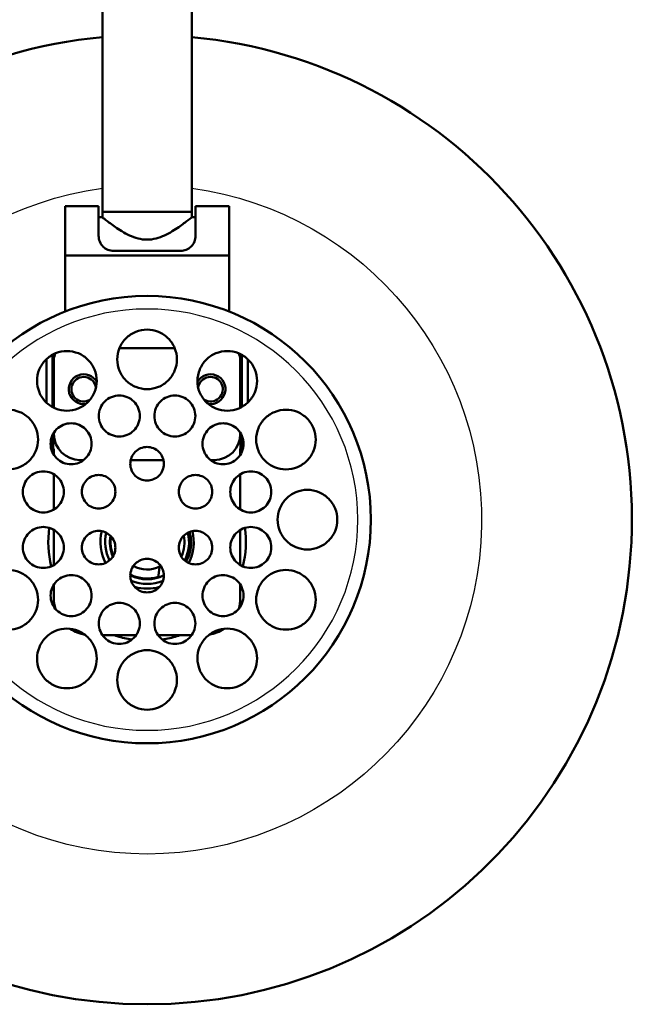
# Model space of a CAD drawing. Header units: millimetres. Extents: x 379 to 931, y 263 to 758.
# Tile 3 of 5: x 428 to 512, y 524 to 656. Entities that reach past the tile are written whole.
import ezdxf

# ---------------------------------------------------------------- set-up
doc = ezdxf.new("R2010")
doc.units = ezdxf.units.MM
doc.header["$LTSCALE"] = 0.75
doc.layers.add('Visible', color=7, linetype='Continuous', lineweight=50)
doc.layers.add('Visible Narrow', color=7, linetype='Continuous', lineweight=25)

msp = doc.modelspace()

# ---------------------------------------------------------------- linework, layer by layer
at = {"layer": 'Visible', "extrusion": (-1.22465e-16, -1, 2.9666e-13)}
for p, q in [((439.16, 629.81, 17.19), (439.16, 729.81, 17.19)), ((451.16, 629.81, 17.19), (451.16, 729.81, 17.19)), ((438.66, 630.57, 17.19), (434.16, 630.57, 17.19)), ((456.16, 630.57, 17.19), (451.66, 630.57, 17.19)), ((439.16, 629.07, 17.19), (438.66, 629.07, 17.19)), ((439.16, 629.81, 17.19), (439.16, 629.07, 17.19)), ((451.16, 629.81, 17.19), (451.16, 629.07, 17.19)), ((451.66, 629.07, 17.19), (451.16, 629.07, 17.19)), ((434.16, 623.92, 28), (434.16, 616.42, 28)), ((440.66, 624.57, 25.67), (449.66, 624.57, 25.67)), ((456.16, 623.92, 28), (456.16, 616.42, 28)), ((441.45, 611.51, 42.45), (448.86, 611.51, 42.45)), ((432.46, 603.63, 42.65), (432.46, 610.62, 42.65)), ((457.86, 603.63, 42.65), (457.86, 610.62, 42.65)), ((431.66, 604.22, 42.65), (431.66, 610.03, 42.65)), ((432.66, 610.01, 42.45), (432.66, 603.53, 42.45)), ((457.66, 603.53, 42.45), (457.66, 610.01, 42.45)), ((458.66, 604.22, 42.65), (458.66, 610.03, 42.65)), ((432.46, 598.01, 42.65), (432.46, 599.79, 42.65)), ((432.66, 600.17, 42.45), (432.66, 600.01, 42.45)), ((457.66, 600.01, 42.45), (457.66, 600.17, 42.45)), ((457.86, 598.01, 42.65), (457.86, 599.79, 42.65)), ((432.46, 598.01, 42.65), (432.31, 598.01, 42.65)), ((432.66, 597.21, 41.45), (432.66, 598.01, 41.45)), ((457.66, 597.21, 41.45), (457.66, 598.01, 41.45)), ((458, 598.01, 42.65), (457.86, 598.01, 42.65)), ((436.16, 596.51, 42.45), (436.65, 596.51, 42.45)), ((442.96, 596.51, 42.45), (447.35, 596.51, 42.45)), ((453.66, 596.51, 42.45), (454.16, 596.51, 42.45)), ((432.66, 589.87, 41.45), (432.66, 594.59, 41.45)), ((457.66, 589.87, 41.45), (457.66, 594.59, 41.45)), ((432.66, 582.42, 41.45), (432.66, 587.14, 41.45)), ((457.66, 582.42, 41.45), (457.66, 587.14, 41.45)), ((446.88, 582.45, 58.45), (446.65, 580.73, 58.45)), ((432.66, 578.01, 41.45), (432.66, 579.8, 41.45)), ((457.66, 578.01, 41.45), (457.66, 579.8, 41.45)), ((443.67, 573.01, 41.45), (439.19, 573.01, 41.45)), ((451.13, 573.01, 41.45), (446.64, 573.01, 41.45))]:
    msp.add_line(p, q, dxfattribs=at)
at = {"layer": 'Visible', "extrusion": (7.58183e-19, -2.9666e-13, -1)}
msp.add_circle((-445.16, 588.51, -73.75), 30, dxfattribs=at)
at = {"layer": 'Visible', "extrusion": (-3.63304e-29, -2.9666e-13, -1)}
for centre, radius, start, end in [((-445.16, 588.51, 72.5), 65, 95.2964, 84.7036), ((-445.16, 585.51, -39.65), 4.9, 337.7537, 9.0727), ((-445.16, 585.51, -39.65), 4.9, 252.0858, 297.2731)]:
    msp.add_arc(centre, radius, start, end, dxfattribs=at)
at = {"layer": 'Visible', "extrusion": (-1, 1.22465e-16, -5.31249e-16)}
for centre, start in [((-621.57, 17.19, -434.16), 105.1329), ((-621.57, 17.19, -451.66), 123.749), ((-621.57, 17.19, -456.16), 105.1329)]:
    msp.add_arc(centre, 9, start, 180, dxfattribs=at)
at = {"layer": 'Visible', "extrusion": (1, -6.15897e-16, 4.00408e-16)}
msp.add_arc((621.57, 17.19, 438.66), 9, 0, 56.251, dxfattribs=at)
at = {"layer": 'Visible', "extrusion": (-1.22465e-16, -1, 2.9666e-13)}
msp.add_arc((445.16, 17.19, -629.81), 6, 0, 180, dxfattribs=at)
at = {"layer": 'Visible', "extrusion": (1.22465e-16, 1, -2.9666e-13)}
for centre, radius, start, end in [((-445.16, 17.19, 629.81), 6, 0, 180), ((-445.16, 28, 623.92), 11, 0, 180), ((-432.66, 41.65, 598.01), 0.2, 270, 0), ((-457.66, 41.65, 598.01), 0.2, 180, 270)]:
    msp.add_arc(centre, radius, start, end, dxfattribs=at)
at = {"layer": 'Visible'}
for centre, radius, start, end in [((434.16, 610.01, 42.45), 1.5, 146.5372, 180), ((456.16, 610.01, 42.45), 1.5, 0, 33.4628), ((436.66, 606.01, 41.45), 1.65, 6.4673, 300.625), ((453.66, 606.01, 41.45), 1.65, 239.375, 173.5327), ((436.16, 600.01, 42.45), 3.5, 180, 270), ((454.16, 600.01, 42.45), 3.5, 270, 0), ((445.16, 585.51, 25.85), 13.25, 160.63, 160.8016), ((445.16, 585.51, 25.85), 13.25, 19.1984, 19.37), ((445.16, 585.51, 25.85), 13.25, 171.7319, 194.2506), ((445.16, 585.51, 41.45), 6.25, 166.4836, 206.69), ((445.16, 585.51, 59.45), 5.62, 167.0743, 206.0993), ((445.16, 585.51, 59.45), 5.62, 333.9007, 12.9257), ((445.16, 585.51, 41.45), 6.25, 333.31, 13.5164), ((445.16, 585.51, 25.85), 13.25, 345.7494, 8.2681), ((445.16, 585.51, 36.65), 3.7, 240.134, 297.2444), ((445.16, 585.51, 59.45), 5.62, 247.6373, 292.3627), ((445.16, 585.51, 41.45), 6.25, 254.6755, 285.3245), ((437.66, 578.01, 41.45), 5, 180, 196.9197), ((452.66, 578.01, 41.45), 5, 343.0803, 0), ((437.66, 578.01, 41.45), 5, 236.0052, 260.3655), ((452.66, 578.01, 41.45), 5, 279.6345, 303.9948), ((445.16, 585.51, 25.85), 13.25, 250.63, 252.429), ((445.16, 585.51, 25.85), 13.25, 252.429, 261.089), ((445.16, 585.51, 25.85), 13.25, 278.911, 287.571), ((445.16, 585.51, 25.85), 13.25, 287.571, 289.37)]:
    msp.add_arc(centre, radius, start, end, dxfattribs=at)
at = {"layer": 'Visible', "extrusion": (9.40799e-16, -2.96393e-13, -1)}
msp.add_arc((-436.66, 606.01, -42.45), 2, 262.021, 150.8866, dxfattribs=at)
at = {"layer": 'Visible', "extrusion": (-1.10407e-16, -2.96014e-13, -1)}
msp.add_arc((-453.66, 606.01, -42.45), 2, 29.1134, 277.979, dxfattribs=at)
at = {"layer": 'Visible', "extrusion": (2.41168e-16, -2.96693e-13, -1)}
for start, end in [(336.9025, 9.9239), (170.0761, 203.0975), (243.2598, 296.7402)]:
    msp.add_arc((-445.16, 585.51, -59.45), 5, start, end, dxfattribs=at)
at = {"layer": 'Visible'}
for points, knots in [([(439.16, 629.07, 17.19), (439.16, 629.07, 17.98), (439.32, 628.93, 18.81), (439.95, 628.44, 20.28), (440.41, 628.1, 20.92), (441.44, 627.39, 21.95), (442.08, 626.98, 22.4), (443.17, 626.47, 22.86), (443.55, 626.33, 22.98), (444.34, 626.12, 23.15), (444.75, 626.07, 23.19), (445.16, 626.07, 23.19), (445.57, 626.07, 23.19), (445.97, 626.12, 23.15), (446.76, 626.33, 22.98), (447.14, 626.47, 22.86), (448.23, 626.98, 22.4), (448.88, 627.39, 21.95), (449.9, 628.1, 20.92), (450.36, 628.44, 20.28), (450.99, 628.93, 18.81), (451.16, 629.07, 17.98), (451.16, 629.07, 17.19)], [2.907134, 2.907134, 2.907134, 2.907134, 3.145568, 3.145568, 3.384003, 3.384003, 3.630091, 3.630091, 3.753135, 3.753135, 3.876179, 3.876179, 3.876179, 3.999223, 3.999223, 4.122267, 4.122267, 4.368355, 4.368355, 4.606789, 4.606789, 4.845224, 4.845224, 4.845224, 4.845224]), ([(438.66, 626.57, 24.67), (438.66, 626.33, 24.83), (438.7, 626.06, 24.99), (438.91, 625.55, 25.26), (439.07, 625.31, 25.37), (439.44, 624.96, 25.53), (439.66, 624.81, 25.58), (440.14, 624.62, 25.66), (440.41, 624.57, 25.67), (440.66, 624.57, 25.67)], [0.3548573, 0.3548573, 0.3548573, 0.3548573, 0.4411457, 0.4411457, 0.5274341, 0.5274341, 0.6019174, 0.6019174, 0.6764007, 0.6764007, 0.6764007, 0.6764007]), ([(449.66, 624.57, 25.67), (449.9, 624.57, 25.67), (450.17, 624.62, 25.66), (450.65, 624.81, 25.58), (450.87, 624.96, 25.53), (451.24, 625.31, 25.37), (451.4, 625.55, 25.26), (451.61, 626.06, 24.99), (451.66, 626.33, 24.83), (451.66, 626.57, 24.67)], [0.6763952, 0.6763952, 0.6763952, 0.6763952, 0.7508785, 0.7508785, 0.8253618, 0.8253618, 0.9116502, 0.9116502, 0.9979386, 0.9979386, 0.9979386, 0.9979386]), ([(445.16, 606.01, 71.2), (444.66, 606.01, 71.2), (444.12, 606.11, 71.23), (443.15, 606.51, 71.36), (442.7, 606.81, 71.45), (441.99, 607.51, 71.68), (441.67, 607.97, 71.82), (441.26, 608.96, 72.14), (441.16, 609.5, 72.31), (441.16, 610.51, 72.63), (441.26, 611.05, 72.81), (441.67, 612.04, 73.13), (441.99, 612.5, 73.27), (442.7, 613.2, 73.5), (443.15, 613.5, 73.6), (444.12, 613.91, 73.73), (444.66, 614.01, 73.76), (445.16, 614.01, 73.76), (445.66, 614.01, 73.76), (446.19, 613.91, 73.73), (447.17, 613.5, 73.6), (447.61, 613.2, 73.5), (448.33, 612.5, 73.27), (448.64, 612.04, 73.13), (449.06, 611.05, 72.81), (449.16, 610.51, 72.63), (449.16, 609.5, 72.31), (449.06, 608.96, 72.14), (448.64, 607.97, 71.82), (448.33, 607.51, 71.68), (447.61, 606.81, 71.45), (447.17, 606.51, 71.36), (446.19, 606.11, 71.23), (445.66, 606.01, 71.2), (445.16, 606.01, 71.2)], [1.235734, 1.235734, 1.235734, 1.235734, 1.386027, 1.386027, 1.53632, 1.53632, 1.694839, 1.694839, 1.853357, 1.853357, 2.012096, 2.012096, 2.170834, 2.170834, 2.321151, 2.321151, 2.471468, 2.471468, 2.471468, 2.621786, 2.621786, 2.772103, 2.772103, 2.930841, 2.930841, 3.08958, 3.08958, 3.248098, 3.248098, 3.406617, 3.406617, 3.55691, 3.55691, 3.707203, 3.707203, 3.707203, 3.707203]), ([(434.41, 603.12, 71.37), (433.9, 603.12, 71.45), (433.36, 603.23, 71.56), (432.38, 603.63, 71.83), (431.94, 603.94, 71.98), (431.23, 604.64, 72.29), (430.92, 605.09, 72.46), (430.51, 606.08, 72.8), (430.41, 606.62, 72.97), (430.41, 607.62, 73.25), (430.5, 608.16, 73.39), (430.91, 609.15, 73.6), (431.23, 609.61, 73.68), (431.95, 610.32, 73.76), (432.4, 610.62, 73.78), (433.38, 611.03, 73.73), (433.91, 611.12, 73.67), (434.41, 611.12, 73.59), (434.91, 611.12, 73.51), (435.45, 611.02, 73.39), (436.43, 610.62, 73.12), (436.87, 610.31, 72.96), (437.58, 609.61, 72.65), (437.89, 609.16, 72.48), (438.3, 608.17, 72.14), (438.41, 607.63, 71.97), (438.41, 606.63, 71.7), (438.31, 606.09, 71.57), (437.9, 605.1, 71.36), (437.59, 604.64, 71.28), (436.87, 603.93, 71.2), (436.42, 603.63, 71.19), (435.43, 603.22, 71.24), (434.9, 603.12, 71.29), (434.41, 603.12, 71.37)], [1.235661, 1.235661, 1.235661, 1.235661, 1.389814, 1.389814, 1.543967, 1.543967, 1.702481, 1.702481, 1.860995, 1.860995, 2.015757, 2.015757, 2.170519, 2.170519, 2.321006, 2.321006, 2.471492, 2.471492, 2.471492, 2.625901, 2.625901, 2.78031, 2.78031, 2.938692, 2.938692, 3.097074, 3.097074, 3.251611, 3.251611, 3.406148, 3.406148, 3.55665, 3.55665, 3.707152, 3.707152, 3.707152, 3.707152]), ([(455.91, 603.12, 71.37), (455.41, 603.12, 71.29), (454.88, 603.22, 71.24), (453.9, 603.63, 71.19), (453.45, 603.93, 71.2), (452.73, 604.64, 71.28), (452.41, 605.1, 71.36), (452, 606.09, 71.57), (451.91, 606.63, 71.7), (451.91, 607.63, 71.97), (452.01, 608.17, 72.14), (452.42, 609.16, 72.48), (452.73, 609.61, 72.65), (453.44, 610.31, 72.96), (453.88, 610.62, 73.12), (454.86, 611.02, 73.39), (455.4, 611.12, 73.51), (455.91, 611.12, 73.59), (456.4, 611.12, 73.67), (456.93, 611.03, 73.73), (457.92, 610.62, 73.78), (458.37, 610.32, 73.76), (459.09, 609.61, 73.68), (459.4, 609.15, 73.6), (459.81, 608.16, 73.39), (459.91, 607.62, 73.25), (459.91, 606.62, 72.97), (459.8, 606.08, 72.8), (459.39, 605.09, 72.46), (459.08, 604.64, 72.29), (458.37, 603.94, 71.98), (457.93, 603.63, 71.83), (456.95, 603.23, 71.56), (456.41, 603.12, 71.45), (455.91, 603.12, 71.37)], [1.235831, 1.235831, 1.235831, 1.235831, 1.386333, 1.386333, 1.536835, 1.536835, 1.691372, 1.691372, 1.845909, 1.845909, 2.004291, 2.004291, 2.162673, 2.162673, 2.317082, 2.317082, 2.471492, 2.471492, 2.471492, 2.621978, 2.621978, 2.772464, 2.772464, 2.927226, 2.927226, 3.081988, 3.081988, 3.240502, 3.240502, 3.399016, 3.399016, 3.553169, 3.553169, 3.707322, 3.707322, 3.707322, 3.707322]), ([(441.43, 599.66, 69.99), (441.08, 599.66, 70.01), (440.72, 599.73, 70.04), (440.04, 600.01, 70.13), (439.73, 600.22, 70.19), (439.24, 600.71, 70.31), (439.03, 601.02, 70.39), (438.75, 601.7, 70.54), (438.68, 602.07, 70.62), (438.68, 602.76, 70.76), (438.75, 603.13, 70.83), (439.03, 603.81, 70.95), (439.24, 604.12, 71), (439.74, 604.61, 71.07), (440.04, 604.82, 71.1), (440.72, 605.1, 71.12), (441.09, 605.16, 71.11), (441.43, 605.16, 71.09), (441.78, 605.16, 71.08), (442.14, 605.09, 71.04), (442.82, 604.82, 70.95), (443.12, 604.61, 70.89), (443.61, 604.12, 70.76), (443.83, 603.81, 70.69), (444.11, 603.13, 70.54), (444.18, 602.76, 70.46), (444.18, 602.07, 70.32), (444.11, 601.7, 70.25), (443.83, 601.02, 70.13), (443.62, 600.71, 70.08), (443.12, 600.22, 70.01), (442.82, 600.01, 69.98), (442.14, 599.73, 69.96), (441.77, 599.66, 69.97), (441.43, 599.66, 69.99)], [0.837637, 0.837637, 0.837637, 0.837637, 0.94159, 0.94159, 1.045543, 1.045543, 1.151633, 1.151633, 1.257724, 1.257724, 1.363188, 1.363188, 1.468652, 1.468652, 1.571965, 1.571965, 1.675279, 1.675279, 1.675279, 1.779252, 1.779252, 1.883225, 1.883225, 1.989323, 1.989323, 2.09542, 2.09542, 2.200848, 2.200848, 2.306275, 2.306275, 2.409596, 2.409596, 2.512916, 2.512916, 2.512916, 2.512916]), ([(448.88, 599.66, 69.99), (448.54, 599.66, 69.97), (448.17, 599.73, 69.96), (447.5, 600.01, 69.98), (447.19, 600.22, 70.01), (446.7, 600.71, 70.08), (446.48, 601.02, 70.13), (446.2, 601.7, 70.25), (446.13, 602.07, 70.32), (446.13, 602.76, 70.46), (446.2, 603.13, 70.54), (446.49, 603.81, 70.69), (446.7, 604.12, 70.76), (447.19, 604.61, 70.89), (447.49, 604.82, 70.95), (448.17, 605.09, 71.04), (448.54, 605.16, 71.08), (448.88, 605.16, 71.09), (449.23, 605.16, 71.11), (449.59, 605.1, 71.12), (450.27, 604.82, 71.1), (450.58, 604.61, 71.07), (451.07, 604.12, 71), (451.28, 603.81, 70.95), (451.56, 603.13, 70.83), (451.63, 602.76, 70.76), (451.63, 602.07, 70.62), (451.56, 601.7, 70.54), (451.28, 601.02, 70.39), (451.07, 600.71, 70.31), (450.58, 600.22, 70.19), (450.27, 600.01, 70.13), (449.6, 599.73, 70.04), (449.23, 599.66, 70.01), (448.88, 599.66, 69.99)], [0.837643, 0.837643, 0.837643, 0.837643, 0.940963, 0.940963, 1.044283, 1.044283, 1.149711, 1.149711, 1.255138, 1.255138, 1.361235, 1.361235, 1.467333, 1.467333, 1.571306, 1.571306, 1.675279, 1.675279, 1.675279, 1.778593, 1.778593, 1.881907, 1.881907, 1.987371, 1.987371, 2.092835, 2.092835, 2.198925, 2.198925, 2.305015, 2.305015, 2.408968, 2.408968, 2.512922, 2.512922, 2.512922, 2.512922]), ([(426.54, 595.26, 71.83), (426.03, 595.26, 71.97), (425.49, 595.36, 72.14), (424.5, 595.77, 72.48), (424.05, 596.08, 72.65), (423.35, 596.79, 72.96), (423.05, 597.23, 73.12), (422.64, 598.21, 73.39), (422.54, 598.75, 73.51), (422.54, 599.75, 73.67), (422.63, 600.28, 73.73), (423.04, 601.26, 73.78), (423.34, 601.71, 73.76), (424.06, 602.43, 73.68), (424.51, 602.75, 73.6), (425.5, 603.16, 73.39), (426.04, 603.26, 73.25), (426.54, 603.26, 73.11), (427.05, 603.26, 72.97), (427.58, 603.15, 72.8), (428.57, 602.74, 72.46), (429.02, 602.43, 72.29), (429.72, 601.72, 71.98), (430.03, 601.28, 71.83), (430.43, 600.3, 71.56), (430.54, 599.76, 71.45), (430.54, 598.76, 71.29), (430.44, 598.23, 71.24), (430.04, 597.24, 71.19), (429.73, 596.79, 71.2), (429.02, 596.07, 71.28), (428.56, 595.76, 71.36), (427.57, 595.35, 71.57), (427.03, 595.26, 71.7), (426.54, 595.26, 71.83)], [1.235412, 1.235412, 1.235412, 1.235412, 1.393794, 1.393794, 1.552177, 1.552177, 1.706586, 1.706586, 1.860995, 1.860995, 2.011481, 2.011481, 2.161967, 2.161967, 2.316729, 2.316729, 2.471492, 2.471492, 2.471492, 2.630006, 2.630006, 2.788519, 2.788519, 2.942673, 2.942673, 3.096826, 3.096826, 3.247328, 3.247328, 3.39783, 3.39783, 3.552367, 3.552367, 3.706904, 3.706904, 3.706904, 3.706904]), ([(463.78, 595.26, 71.83), (463.28, 595.26, 71.7), (462.74, 595.35, 71.57), (461.75, 595.76, 71.36), (461.3, 596.07, 71.28), (460.58, 596.79, 71.2), (460.28, 597.24, 71.19), (459.87, 598.23, 71.24), (459.78, 598.76, 71.29), (459.78, 599.76, 71.45), (459.88, 600.3, 71.56), (460.28, 601.28, 71.83), (460.59, 601.72, 71.98), (461.29, 602.43, 72.29), (461.74, 602.74, 72.46), (462.73, 603.15, 72.8), (463.27, 603.26, 72.97), (463.78, 603.26, 73.11), (464.27, 603.26, 73.25), (464.81, 603.16, 73.39), (465.8, 602.75, 73.6), (466.26, 602.43, 73.68), (466.97, 601.71, 73.76), (467.28, 601.26, 73.78), (467.68, 600.28, 73.73), (467.78, 599.75, 73.67), (467.78, 598.75, 73.51), (467.67, 598.21, 73.39), (467.27, 597.23, 73.12), (466.96, 596.79, 72.96), (466.26, 596.08, 72.65), (465.81, 595.77, 72.48), (464.82, 595.36, 72.14), (464.28, 595.26, 71.97), (463.78, 595.26, 71.83)], [1.236079, 1.236079, 1.236079, 1.236079, 1.390616, 1.390616, 1.545154, 1.545154, 1.695655, 1.695655, 1.846157, 1.846157, 2.00031, 2.00031, 2.154464, 2.154464, 2.312978, 2.312978, 2.471492, 2.471492, 2.471492, 2.626254, 2.626254, 2.781016, 2.781016, 2.931502, 2.931502, 3.081988, 3.081988, 3.236397, 3.236397, 3.390807, 3.390807, 3.549189, 3.549189, 3.707571, 3.707571, 3.707571, 3.707571]), ([(434.97, 595.94, 70.13), (434.63, 595.94, 70.18), (434.26, 596.01, 70.25), (433.58, 596.29, 70.39), (433.27, 596.5, 70.47), (432.79, 596.99, 70.61), (432.58, 597.29, 70.69), (432.29, 597.97, 70.83), (432.22, 598.34, 70.89), (432.22, 599.03, 71), (432.29, 599.4, 71.04), (432.57, 600.08, 71.1), (432.78, 600.39, 71.11), (433.28, 600.88, 71.11), (433.59, 601.09, 71.1), (434.26, 601.37, 71.04), (434.63, 601.44, 71), (434.97, 601.44, 70.94), (435.32, 601.44, 70.89), (435.69, 601.37, 70.83), (436.37, 601.09, 70.69), (436.68, 600.87, 70.61), (437.16, 600.39, 70.47), (437.37, 600.08, 70.39), (437.65, 599.4, 70.25), (437.72, 599.03, 70.18), (437.72, 598.34, 70.08), (437.66, 597.98, 70.04), (437.38, 597.3, 69.98), (437.16, 596.99, 69.97), (436.67, 596.5, 69.97), (436.36, 596.29, 69.98), (435.69, 596.01, 70.04), (435.32, 595.94, 70.08), (434.97, 595.94, 70.13)], [0.837616, 0.837616, 0.837616, 0.837616, 0.942952, 0.942952, 1.048288, 1.048288, 1.153656, 1.153656, 1.259025, 1.259025, 1.363089, 1.363089, 1.467154, 1.467154, 1.571218, 1.571218, 1.675282, 1.675282, 1.675282, 1.780651, 1.780651, 1.886019, 1.886019, 1.991355, 1.991355, 2.096691, 2.096691, 2.200743, 2.200743, 2.304795, 2.304795, 2.408846, 2.408846, 2.512898, 2.512898, 2.512898, 2.512898]), ([(455.34, 595.94, 70.13), (454.99, 595.94, 70.08), (454.63, 596.01, 70.04), (453.95, 596.29, 69.98), (453.64, 596.5, 69.97), (453.15, 596.99, 69.97), (452.94, 597.3, 69.98), (452.66, 597.98, 70.04), (452.59, 598.34, 70.08), (452.59, 599.03, 70.18), (452.66, 599.4, 70.25), (452.94, 600.08, 70.39), (453.15, 600.39, 70.47), (453.64, 600.87, 70.61), (453.94, 601.09, 70.69), (454.62, 601.37, 70.83), (454.99, 601.44, 70.89), (455.34, 601.44, 70.94), (455.68, 601.44, 71), (456.05, 601.37, 71.04), (456.73, 601.09, 71.1), (457.04, 600.88, 71.11), (457.53, 600.39, 71.11), (457.74, 600.08, 71.1), (458.02, 599.4, 71.04), (458.09, 599.03, 71), (458.09, 598.34, 70.89), (458.02, 597.97, 70.83), (457.74, 597.29, 70.69), (457.53, 596.99, 70.61), (457.04, 596.5, 70.47), (456.73, 596.29, 70.39), (456.05, 596.01, 70.25), (455.69, 595.94, 70.18), (455.34, 595.94, 70.13)], [0.837666, 0.837666, 0.837666, 0.837666, 0.941718, 0.941718, 1.04577, 1.04577, 1.149821, 1.149821, 1.253873, 1.253873, 1.359209, 1.359209, 1.464545, 1.464545, 1.569914, 1.569914, 1.675282, 1.675282, 1.675282, 1.779346, 1.779346, 1.883411, 1.883411, 1.987475, 1.987475, 2.091539, 2.091539, 2.196908, 2.196908, 2.302277, 2.302277, 2.407613, 2.407613, 2.512948, 2.512948, 2.512948, 2.512948]), ([(445.16, 593.76, 69.2), (444.87, 593.76, 69.2), (444.57, 593.81, 69.2), (444.02, 594.04, 69.23), (443.77, 594.21, 69.24), (443.37, 594.61, 69.29), (443.19, 594.87, 69.31), (442.96, 595.42, 69.37), (442.91, 595.72, 69.41), (442.91, 596.29, 69.47), (442.96, 596.59, 69.5), (443.19, 597.14, 69.56), (443.37, 597.4, 69.58), (443.77, 597.8, 69.63), (444.02, 597.97, 69.65), (444.57, 598.2, 69.67), (444.87, 598.26, 69.68), (445.16, 598.26, 69.68), (445.44, 598.26, 69.68), (445.74, 598.2, 69.67), (446.29, 597.97, 69.65), (446.55, 597.8, 69.63), (446.95, 597.4, 69.58), (447.12, 597.14, 69.56), (447.35, 596.59, 69.5), (447.41, 596.29, 69.47), (447.41, 595.72, 69.41), (447.35, 595.42, 69.37), (447.12, 594.87, 69.31), (446.95, 594.61, 69.29), (446.55, 594.21, 69.24), (446.29, 594.04, 69.23), (445.74, 593.81, 69.2), (445.44, 593.76, 69.2), (445.16, 593.76, 69.2)], [0.679967, 0.679967, 0.679967, 0.679967, 0.764696, 0.764696, 0.849426, 0.849426, 0.934687, 0.934687, 1.019948, 1.019948, 1.105212, 1.105212, 1.190475, 1.190475, 1.275205, 1.275205, 1.359934, 1.359934, 1.359934, 1.444664, 1.444664, 1.529393, 1.529393, 1.614657, 1.614657, 1.699921, 1.699921, 1.785182, 1.785182, 1.870443, 1.870443, 1.955172, 1.955172, 2.039901, 2.039901, 2.039901, 2.039901]), ([(431.25, 589.48, 70.39), (430.9, 589.48, 70.46), (430.53, 589.55, 70.54), (429.85, 589.83, 70.69), (429.54, 590.05, 70.76), (429.06, 590.54, 70.89), (428.85, 590.84, 70.95), (428.57, 591.52, 71.04), (428.5, 591.89, 71.08), (428.5, 592.58, 71.11), (428.57, 592.94, 71.12), (428.84, 593.62, 71.1), (429.05, 593.93, 71.07), (429.54, 594.42, 71), (429.85, 594.63, 70.95), (430.53, 594.91, 70.83), (430.9, 594.98, 70.76), (431.25, 594.98, 70.69), (431.59, 594.98, 70.62), (431.96, 594.91, 70.54), (432.64, 594.63, 70.39), (432.95, 594.42, 70.31), (433.44, 593.93, 70.19), (433.65, 593.62, 70.13), (433.93, 592.95, 70.04), (434, 592.58, 70.01), (434, 591.89, 69.97), (433.93, 591.52, 69.96), (433.65, 590.85, 69.98), (433.44, 590.54, 70.01), (432.95, 590.05, 70.08), (432.64, 589.83, 70.13), (431.96, 589.55, 70.25), (431.59, 589.48, 70.32), (431.25, 589.48, 70.39)], [0.837582, 0.837582, 0.837582, 0.837582, 0.94368, 0.94368, 1.049777, 1.049777, 1.15375, 1.15375, 1.257724, 1.257724, 1.361037, 1.361037, 1.464351, 1.464351, 1.569815, 1.569815, 1.675279, 1.675279, 1.675279, 1.781369, 1.781369, 1.88746, 1.88746, 1.991413, 1.991413, 2.095366, 2.095366, 2.198686, 2.198686, 2.302007, 2.302007, 2.407434, 2.407434, 2.512862, 2.512862, 2.512862, 2.512862]), ([(438.66, 590.01, 69.32), (438.38, 590.01, 69.34), (438.08, 590.06, 69.37), (437.52, 590.29, 69.44), (437.27, 590.46, 69.47), (436.87, 590.86, 69.53), (436.7, 591.12, 69.56), (436.47, 591.67, 69.61), (436.41, 591.97, 69.63), (436.41, 592.54, 69.66), (436.47, 592.84, 69.67), (436.7, 593.39, 69.68), (436.87, 593.65, 69.68), (437.27, 594.05, 69.66), (437.52, 594.22, 69.65), (438.08, 594.45, 69.61), (438.38, 594.51, 69.58), (438.66, 594.51, 69.56), (438.94, 594.51, 69.53), (439.25, 594.45, 69.5), (439.8, 594.22, 69.43), (440.05, 594.05, 69.4), (440.45, 593.65, 69.34), (440.62, 593.39, 69.31), (440.85, 592.84, 69.26), (440.91, 592.54, 69.24), (440.91, 591.97, 69.21), (440.85, 591.67, 69.2), (440.63, 591.12, 69.19), (440.45, 590.86, 69.2), (440.05, 590.46, 69.21), (439.8, 590.29, 69.23), (439.24, 590.06, 69.26), (438.94, 590.01, 69.29), (438.66, 590.01, 69.32)], [0.679963, 0.679963, 0.679963, 0.679963, 0.765213, 0.765213, 0.850463, 0.850463, 0.935449, 0.935449, 1.020434, 1.020434, 1.105175, 1.105175, 1.189917, 1.189917, 1.274925, 1.274925, 1.359934, 1.359934, 1.359934, 1.445186, 1.445186, 1.530437, 1.530437, 1.61542, 1.61542, 1.700403, 1.700403, 1.785144, 1.785144, 1.869885, 1.869885, 1.954892, 1.954892, 2.039898, 2.039898, 2.039898, 2.039898]), ([(451.65, 590.01, 69.32), (451.37, 590.01, 69.29), (451.07, 590.06, 69.26), (450.51, 590.29, 69.23), (450.26, 590.46, 69.21), (449.86, 590.86, 69.2), (449.69, 591.12, 69.19), (449.46, 591.67, 69.2), (449.4, 591.97, 69.21), (449.4, 592.54, 69.24), (449.46, 592.84, 69.26), (449.69, 593.39, 69.31), (449.86, 593.65, 69.34), (450.26, 594.05, 69.4), (450.51, 594.22, 69.43), (451.07, 594.45, 69.5), (451.37, 594.51, 69.53), (451.65, 594.51, 69.56), (451.93, 594.51, 69.58), (452.23, 594.45, 69.61), (452.79, 594.22, 69.65), (453.04, 594.05, 69.66), (453.44, 593.65, 69.68), (453.62, 593.39, 69.68), (453.85, 592.84, 69.67), (453.9, 592.54, 69.66), (453.9, 591.97, 69.63), (453.84, 591.67, 69.61), (453.62, 591.12, 69.56), (453.44, 590.86, 69.53), (453.04, 590.46, 69.47), (452.79, 590.29, 69.44), (452.24, 590.06, 69.37), (451.93, 590.01, 69.34), (451.65, 590.01, 69.32)], [0.679971, 0.679971, 0.679971, 0.679971, 0.764977, 0.764977, 0.849984, 0.849984, 0.934725, 0.934725, 1.019466, 1.019466, 1.104449, 1.104449, 1.189432, 1.189432, 1.274683, 1.274683, 1.359934, 1.359934, 1.359934, 1.444943, 1.444943, 1.529952, 1.529952, 1.614693, 1.614693, 1.699435, 1.699435, 1.78442, 1.78442, 1.869406, 1.869406, 1.954656, 1.954656, 2.039906, 2.039906, 2.039906, 2.039906]), ([(459.06, 589.48, 70.39), (458.72, 589.48, 70.32), (458.35, 589.55, 70.25), (457.67, 589.83, 70.13), (457.36, 590.05, 70.08), (456.87, 590.54, 70.01), (456.66, 590.85, 69.98), (456.38, 591.52, 69.96), (456.31, 591.89, 69.97), (456.31, 592.58, 70.01), (456.38, 592.95, 70.04), (456.66, 593.62, 70.13), (456.87, 593.93, 70.19), (457.36, 594.42, 70.31), (457.67, 594.63, 70.39), (458.35, 594.91, 70.54), (458.72, 594.98, 70.62), (459.06, 594.98, 70.69), (459.41, 594.98, 70.76), (459.78, 594.91, 70.83), (460.46, 594.63, 70.95), (460.77, 594.42, 71), (461.26, 593.93, 71.07), (461.47, 593.62, 71.1), (461.75, 592.94, 71.12), (461.81, 592.58, 71.11), (461.81, 591.89, 71.08), (461.75, 591.52, 71.04), (461.47, 590.84, 70.95), (461.26, 590.54, 70.89), (460.77, 590.05, 70.76), (460.46, 589.83, 70.69), (459.78, 589.55, 70.54), (459.41, 589.48, 70.46), (459.06, 589.48, 70.39)], [0.837697, 0.837697, 0.837697, 0.837697, 0.943124, 0.943124, 1.048552, 1.048552, 1.151872, 1.151872, 1.255192, 1.255192, 1.359146, 1.359146, 1.463099, 1.463099, 1.569189, 1.569189, 1.675279, 1.675279, 1.675279, 1.780743, 1.780743, 1.886207, 1.886207, 1.989521, 1.989521, 2.092835, 2.092835, 2.196808, 2.196808, 2.300781, 2.300781, 2.406879, 2.406879, 2.512976, 2.512976, 2.512976, 2.512976]), ([(462.66, 588.51, 71.2), (462.66, 589.01, 71.2), (462.76, 589.54, 71.23), (463.16, 590.51, 71.36), (463.46, 590.96, 71.45), (464.16, 591.68, 71.68), (464.62, 591.99, 71.82), (465.61, 592.4, 72.14), (466.15, 592.51, 72.31), (467.16, 592.51, 72.63), (467.7, 592.4, 72.81), (468.69, 591.99, 73.13), (469.15, 591.67, 73.27), (469.85, 590.96, 73.5), (470.16, 590.51, 73.6), (470.56, 589.54, 73.73), (470.66, 589.01, 73.76), (470.66, 588.51, 73.76), (470.66, 588, 73.76), (470.56, 587.47, 73.73), (470.16, 586.5, 73.6), (469.85, 586.05, 73.5), (469.15, 585.34, 73.27), (468.69, 585.02, 73.13), (467.7, 584.61, 72.81), (467.16, 584.51, 72.63), (466.15, 584.51, 72.31), (465.61, 584.61, 72.14), (464.62, 585.02, 71.82), (464.16, 585.34, 71.68), (463.46, 586.05, 71.45), (463.16, 586.5, 71.36), (462.76, 587.47, 71.23), (462.66, 588, 71.2), (462.66, 588.51, 71.2)], [1.235734, 1.235734, 1.235734, 1.235734, 1.386027, 1.386027, 1.53632, 1.53632, 1.694839, 1.694839, 1.853357, 1.853357, 2.012096, 2.012096, 2.170834, 2.170834, 2.321151, 2.321151, 2.471468, 2.471468, 2.471468, 2.621786, 2.621786, 2.772103, 2.772103, 2.930841, 2.930841, 3.08958, 3.08958, 3.248098, 3.248098, 3.406617, 3.406617, 3.55691, 3.55691, 3.707203, 3.707203, 3.707203, 3.707203]), ([(428.5, 584.78, 71.09), (428.5, 585.12, 71.08), (428.57, 585.49, 71.04), (428.85, 586.17, 70.95), (429.06, 586.47, 70.89), (429.54, 586.96, 70.76), (429.85, 587.18, 70.69), (430.53, 587.46, 70.54), (430.9, 587.53, 70.46), (431.59, 587.53, 70.32), (431.96, 587.46, 70.25), (432.64, 587.18, 70.13), (432.95, 586.96, 70.08), (433.44, 586.47, 70.01), (433.65, 586.16, 69.98), (433.93, 585.49, 69.96), (434, 585.12, 69.97), (434, 584.78, 69.99), (434, 584.43, 70.01), (433.93, 584.06, 70.04), (433.65, 583.39, 70.13), (433.44, 583.08, 70.19), (432.95, 582.59, 70.31), (432.64, 582.38, 70.39), (431.96, 582.1, 70.54), (431.59, 582.03, 70.62), (430.9, 582.03, 70.76), (430.53, 582.1, 70.83), (429.85, 582.38, 70.95), (429.54, 582.59, 71), (429.05, 583.08, 71.07), (428.84, 583.39, 71.1), (428.57, 584.07, 71.12), (428.5, 584.43, 71.11), (428.5, 584.78, 71.09)], [0.837643, 0.837643, 0.837643, 0.837643, 0.941616, 0.941616, 1.045589, 1.045589, 1.151686, 1.151686, 1.257784, 1.257784, 1.363211, 1.363211, 1.468639, 1.468639, 1.571959, 1.571959, 1.675279, 1.675279, 1.675279, 1.779233, 1.779233, 1.883186, 1.883186, 1.989276, 1.989276, 2.095366, 2.095366, 2.20083, 2.20083, 2.306294, 2.306294, 2.409608, 2.409608, 2.512922, 2.512922, 2.512922, 2.512922]), ([(436.41, 584.76, 69.64), (436.41, 585.04, 69.63), (436.47, 585.34, 69.61), (436.7, 585.89, 69.56), (436.87, 586.15, 69.53), (437.27, 586.55, 69.47), (437.52, 586.72, 69.44), (438.08, 586.95, 69.37), (438.38, 587.01, 69.34), (438.94, 587.01, 69.29), (439.24, 586.95, 69.26), (439.8, 586.72, 69.23), (440.05, 586.55, 69.21), (440.45, 586.15, 69.2), (440.63, 585.89, 69.19), (440.85, 585.34, 69.2), (440.91, 585.04, 69.21), (440.91, 584.76, 69.23), (440.91, 584.47, 69.24), (440.85, 584.17, 69.26), (440.62, 583.62, 69.31), (440.45, 583.36, 69.34), (440.05, 582.96, 69.4), (439.8, 582.79, 69.43), (439.25, 582.56, 69.5), (438.94, 582.51, 69.53), (438.38, 582.51, 69.58), (438.08, 582.56, 69.61), (437.52, 582.79, 69.65), (437.27, 582.96, 69.66), (436.87, 583.36, 69.68), (436.7, 583.62, 69.68), (436.47, 584.17, 69.67), (436.41, 584.47, 69.66), (436.41, 584.76, 69.64)], [0.679968, 0.679968, 0.679968, 0.679968, 0.764954, 0.764954, 0.849939, 0.849939, 0.935189, 0.935189, 1.020439, 1.020439, 1.105445, 1.105445, 1.190452, 1.190452, 1.275193, 1.275193, 1.359934, 1.359934, 1.359934, 1.444917, 1.444917, 1.5299, 1.5299, 1.615151, 1.615151, 1.700403, 1.700403, 1.785412, 1.785412, 1.87042, 1.87042, 1.955162, 1.955162, 2.039903, 2.039903, 2.039903, 2.039903]), ([(449.4, 584.76, 69.23), (449.4, 585.04, 69.21), (449.46, 585.34, 69.2), (449.69, 585.89, 69.19), (449.86, 586.15, 69.2), (450.26, 586.55, 69.21), (450.51, 586.72, 69.23), (451.07, 586.95, 69.26), (451.37, 587.01, 69.29), (451.93, 587.01, 69.34), (452.24, 586.95, 69.37), (452.79, 586.72, 69.44), (453.04, 586.55, 69.47), (453.44, 586.15, 69.53), (453.62, 585.89, 69.56), (453.84, 585.34, 69.61), (453.9, 585.04, 69.63), (453.9, 584.76, 69.64), (453.9, 584.47, 69.66), (453.85, 584.17, 69.67), (453.62, 583.62, 69.68), (453.44, 583.36, 69.68), (453.04, 582.96, 69.66), (452.79, 582.79, 69.65), (452.23, 582.56, 69.61), (451.93, 582.51, 69.58), (451.37, 582.51, 69.53), (451.07, 582.56, 69.5), (450.51, 582.79, 69.43), (450.26, 582.96, 69.4), (449.86, 583.36, 69.34), (449.69, 583.62, 69.31), (449.46, 584.17, 69.26), (449.4, 584.47, 69.24), (449.4, 584.76, 69.23)], [0.679968, 0.679968, 0.679968, 0.679968, 0.76471, 0.76471, 0.849451, 0.849451, 0.934457, 0.934457, 1.019464, 1.019464, 1.104713, 1.104713, 1.189963, 1.189963, 1.274949, 1.274949, 1.359934, 1.359934, 1.359934, 1.444676, 1.444676, 1.529417, 1.529417, 1.614426, 1.614426, 1.699435, 1.699435, 1.784686, 1.784686, 1.869937, 1.869937, 1.95492, 1.95492, 2.039903, 2.039903, 2.039903, 2.039903]), ([(450.31, 582.95, 55.64), (450.32, 582.97, 55.67), (450.33, 583, 55.7), (450.44, 583.24, 55.95), (450.54, 583.5, 56.13), (450.72, 584.09, 56.39), (450.79, 584.42, 56.45), (450.87, 585.05, 56.45), (450.89, 585.38, 56.39), (450.88, 586, 56.13), (450.85, 586.28, 55.95), (450.8, 586.62, 55.62), (450.78, 586.73, 55.5), (450.77, 586.82, 55.36)], [-0.5782892, -0.5782892, -0.5782892, -0.5782892, -0.5662099, -0.5662099, -0.4717374, -0.4717374, -0.3772649, -0.3772649, -0.2827925, -0.2827925, -0.18832, -0.18832, -0.1409316, -0.1409316, -0.1409316, -0.1409316]), ([(450.86, 586.86, 52.61), (450.89, 586.76, 52.46), (450.92, 586.64, 52.32), (450.99, 586.29, 51.97), (451.03, 586, 51.78), (451.06, 585.37, 51.52), (451.05, 585.03, 51.45), (450.96, 584.39, 51.45), (450.88, 584.06, 51.52), (450.69, 583.46, 51.78), (450.57, 583.19, 51.97), (450.44, 582.95, 52.23), (450.43, 582.91, 52.28), (450.41, 582.88, 52.32)], [0.1408338, 0.1408338, 0.1408338, 0.1408338, 0.1939621, 0.1939621, 0.2906391, 0.2906391, 0.3873161, 0.3873161, 0.4839931, 0.4839931, 0.5806701, 0.5806701, 0.5976071, 0.5976071, 0.5976071, 0.5976071]), ([(456.31, 584.78, 69.99), (456.31, 585.12, 69.97), (456.38, 585.49, 69.96), (456.66, 586.16, 69.98), (456.87, 586.47, 70.01), (457.36, 586.96, 70.08), (457.67, 587.18, 70.13), (458.35, 587.46, 70.25), (458.72, 587.53, 70.32), (459.41, 587.53, 70.46), (459.78, 587.46, 70.54), (460.46, 587.18, 70.69), (460.77, 586.96, 70.76), (461.26, 586.47, 70.89), (461.47, 586.17, 70.95), (461.75, 585.49, 71.04), (461.81, 585.12, 71.08), (461.81, 584.78, 71.09), (461.81, 584.43, 71.11), (461.75, 584.07, 71.12), (461.47, 583.39, 71.1), (461.26, 583.08, 71.07), (460.77, 582.59, 71), (460.46, 582.38, 70.95), (459.78, 582.1, 70.83), (459.41, 582.03, 70.76), (458.72, 582.03, 70.62), (458.35, 582.1, 70.54), (457.67, 582.38, 70.39), (457.36, 582.59, 70.31), (456.87, 583.08, 70.19), (456.66, 583.39, 70.13), (456.38, 584.06, 70.04), (456.31, 584.43, 70.01), (456.31, 584.78, 69.99)], [0.837643, 0.837643, 0.837643, 0.837643, 0.940963, 0.940963, 1.044283, 1.044283, 1.149711, 1.149711, 1.255138, 1.255138, 1.361235, 1.361235, 1.467333, 1.467333, 1.571306, 1.571306, 1.675279, 1.675279, 1.675279, 1.778593, 1.778593, 1.881907, 1.881907, 1.987371, 1.987371, 2.092835, 2.092835, 2.198925, 2.198925, 2.305015, 2.305015, 2.408968, 2.408968, 2.512922, 2.512922, 2.512922, 2.512922]), ([(442.91, 581.01, 69.44), (442.91, 581.29, 69.41), (442.96, 581.59, 69.37), (443.19, 582.14, 69.31), (443.37, 582.4, 69.29), (443.77, 582.8, 69.24), (444.02, 582.97, 69.23), (444.57, 583.2, 69.2), (444.87, 583.26, 69.2), (445.44, 583.26, 69.2), (445.74, 583.2, 69.2), (446.29, 582.97, 69.23), (446.55, 582.8, 69.24), (446.95, 582.4, 69.29), (447.12, 582.14, 69.31), (447.35, 581.59, 69.37), (447.41, 581.29, 69.41), (447.41, 581.01, 69.44), (447.41, 580.72, 69.47), (447.35, 580.42, 69.5), (447.12, 579.87, 69.56), (446.95, 579.61, 69.58), (446.55, 579.21, 69.63), (446.29, 579.04, 69.65), (445.74, 578.81, 69.67), (445.44, 578.76, 69.68), (444.87, 578.76, 69.68), (444.57, 578.81, 69.67), (444.02, 579.04, 69.65), (443.77, 579.21, 69.63), (443.37, 579.61, 69.58), (443.19, 579.87, 69.56), (442.96, 580.42, 69.5), (442.91, 580.72, 69.47), (442.91, 581.01, 69.44)], [0.679973, 0.679973, 0.679973, 0.679973, 0.765234, 0.765234, 0.850495, 0.850495, 0.935224, 0.935224, 1.019954, 1.019954, 1.104683, 1.104683, 1.189412, 1.189412, 1.274673, 1.274673, 1.359934, 1.359934, 1.359934, 1.445198, 1.445198, 1.530462, 1.530462, 1.615191, 1.615191, 1.699921, 1.699921, 1.78465, 1.78465, 1.86938, 1.86938, 1.954643, 1.954643, 2.039907, 2.039907, 2.039907, 2.039907]), ([(422.54, 577.76, 73.59), (422.54, 578.26, 73.51), (422.64, 578.8, 73.39), (423.05, 579.78, 73.12), (423.35, 580.22, 72.96), (424.05, 580.93, 72.65), (424.5, 581.24, 72.48), (425.49, 581.65, 72.14), (426.03, 581.76, 71.97), (427.03, 581.76, 71.7), (427.57, 581.66, 71.57), (428.56, 581.25, 71.36), (429.02, 580.94, 71.28), (429.73, 580.22, 71.2), (430.04, 579.77, 71.19), (430.44, 578.78, 71.24), (430.54, 578.25, 71.29), (430.54, 577.76, 71.37), (430.54, 577.25, 71.45), (430.43, 576.71, 71.56), (430.03, 575.73, 71.83), (429.72, 575.29, 71.98), (429.02, 574.58, 72.29), (428.57, 574.27, 72.46), (427.58, 573.86, 72.8), (427.05, 573.76, 72.97), (426.04, 573.76, 73.25), (425.5, 573.85, 73.39), (424.51, 574.26, 73.6), (424.06, 574.58, 73.68), (423.34, 575.3, 73.76), (423.04, 575.75, 73.78), (422.63, 576.73, 73.73), (422.54, 577.26, 73.67), (422.54, 577.76, 73.59)], [1.235831, 1.235831, 1.235831, 1.235831, 1.39024, 1.39024, 1.544649, 1.544649, 1.703031, 1.703031, 1.861413, 1.861413, 2.015951, 2.015951, 2.170488, 2.170488, 2.32099, 2.32099, 2.471492, 2.471492, 2.471492, 2.625645, 2.625645, 2.779798, 2.779798, 2.938312, 2.938312, 3.096826, 3.096826, 3.251588, 3.251588, 3.40635, 3.40635, 3.556836, 3.556836, 3.707322, 3.707322, 3.707322, 3.707322]), ([(459.78, 577.76, 71.37), (459.78, 578.25, 71.29), (459.87, 578.78, 71.24), (460.28, 579.77, 71.19), (460.58, 580.22, 71.2), (461.3, 580.94, 71.28), (461.75, 581.25, 71.36), (462.74, 581.66, 71.57), (463.28, 581.76, 71.7), (464.28, 581.76, 71.97), (464.82, 581.65, 72.14), (465.81, 581.24, 72.48), (466.26, 580.93, 72.65), (466.96, 580.22, 72.96), (467.27, 579.78, 73.12), (467.67, 578.8, 73.39), (467.78, 578.26, 73.51), (467.78, 577.76, 73.59), (467.78, 577.26, 73.67), (467.68, 576.73, 73.73), (467.28, 575.75, 73.78), (466.97, 575.3, 73.76), (466.26, 574.58, 73.68), (465.8, 574.26, 73.6), (464.81, 573.85, 73.39), (464.27, 573.76, 73.25), (463.27, 573.76, 72.97), (462.73, 573.86, 72.8), (461.74, 574.27, 72.46), (461.29, 574.58, 72.29), (460.59, 575.29, 71.98), (460.28, 575.73, 71.83), (459.88, 576.71, 71.56), (459.78, 577.25, 71.45), (459.78, 577.76, 71.37)], [1.235831, 1.235831, 1.235831, 1.235831, 1.386333, 1.386333, 1.536835, 1.536835, 1.691372, 1.691372, 1.845909, 1.845909, 2.004291, 2.004291, 2.162673, 2.162673, 2.317082, 2.317082, 2.471492, 2.471492, 2.471492, 2.621978, 2.621978, 2.772464, 2.772464, 2.927226, 2.927226, 3.081988, 3.081988, 3.240502, 3.240502, 3.399016, 3.399016, 3.553169, 3.553169, 3.707322, 3.707322, 3.707322, 3.707322]), ([(432.22, 578.32, 70.94), (432.22, 578.67, 70.89), (432.29, 579.04, 70.83), (432.58, 579.72, 70.69), (432.79, 580.02, 70.61), (433.27, 580.51, 70.47), (433.58, 580.72, 70.39), (434.26, 581, 70.25), (434.63, 581.07, 70.18), (435.32, 581.07, 70.08), (435.69, 581.01, 70.04), (436.36, 580.72, 69.98), (436.67, 580.51, 69.97), (437.16, 580.02, 69.97), (437.38, 579.71, 69.98), (437.66, 579.03, 70.04), (437.72, 578.67, 70.08), (437.72, 578.32, 70.13), (437.72, 577.98, 70.18), (437.65, 577.61, 70.25), (437.37, 576.93, 70.39), (437.16, 576.62, 70.47), (436.68, 576.14, 70.61), (436.37, 575.92, 70.69), (435.69, 575.64, 70.83), (435.32, 575.57, 70.89), (434.63, 575.57, 71), (434.26, 575.64, 71.04), (433.59, 575.92, 71.1), (433.28, 576.13, 71.11), (432.78, 576.62, 71.11), (432.57, 576.93, 71.1), (432.29, 577.61, 71.04), (432.22, 577.98, 71), (432.22, 578.32, 70.94)], [0.837666, 0.837666, 0.837666, 0.837666, 0.943035, 0.943035, 1.048403, 1.048403, 1.153739, 1.153739, 1.259075, 1.259075, 1.363127, 1.363127, 1.467179, 1.467179, 1.57123, 1.57123, 1.675282, 1.675282, 1.675282, 1.780618, 1.780618, 1.885954, 1.885954, 1.991323, 1.991323, 2.096691, 2.096691, 2.200756, 2.200756, 2.30482, 2.30482, 2.408884, 2.408884, 2.512948, 2.512948, 2.512948, 2.512948]), ([(452.59, 578.32, 70.13), (452.59, 578.67, 70.08), (452.66, 579.03, 70.04), (452.94, 579.71, 69.98), (453.15, 580.02, 69.97), (453.64, 580.51, 69.97), (453.95, 580.72, 69.98), (454.63, 581.01, 70.04), (454.99, 581.07, 70.08), (455.69, 581.07, 70.18), (456.05, 581, 70.25), (456.73, 580.72, 70.39), (457.04, 580.51, 70.47), (457.53, 580.02, 70.61), (457.74, 579.72, 70.69), (458.02, 579.04, 70.83), (458.09, 578.67, 70.89), (458.09, 578.32, 70.94), (458.09, 577.98, 71), (458.02, 577.61, 71.04), (457.74, 576.93, 71.1), (457.53, 576.62, 71.11), (457.04, 576.13, 71.11), (456.73, 575.92, 71.1), (456.05, 575.64, 71.04), (455.68, 575.57, 71), (454.99, 575.57, 70.89), (454.62, 575.64, 70.83), (453.94, 575.92, 70.69), (453.64, 576.14, 70.61), (453.15, 576.62, 70.47), (452.94, 576.93, 70.39), (452.66, 577.61, 70.25), (452.59, 577.98, 70.18), (452.59, 578.32, 70.13)], [0.837666, 0.837666, 0.837666, 0.837666, 0.941718, 0.941718, 1.04577, 1.04577, 1.149821, 1.149821, 1.253873, 1.253873, 1.359209, 1.359209, 1.464545, 1.464545, 1.569914, 1.569914, 1.675282, 1.675282, 1.675282, 1.779346, 1.779346, 1.883411, 1.883411, 1.987475, 1.987475, 2.091539, 2.091539, 2.196908, 2.196908, 2.302277, 2.302277, 2.407613, 2.407613, 2.512948, 2.512948, 2.512948, 2.512948]), ([(438.68, 574.6, 70.69), (438.68, 574.94, 70.62), (438.75, 575.31, 70.54), (439.03, 575.99, 70.39), (439.24, 576.3, 70.31), (439.73, 576.79, 70.19), (440.04, 577, 70.13), (440.72, 577.28, 70.04), (441.08, 577.35, 70.01), (441.77, 577.35, 69.97), (442.14, 577.28, 69.96), (442.82, 577, 69.98), (443.12, 576.79, 70.01), (443.62, 576.3, 70.08), (443.83, 575.99, 70.13), (444.11, 575.31, 70.25), (444.18, 574.94, 70.32), (444.18, 574.6, 70.39), (444.18, 574.25, 70.46), (444.11, 573.88, 70.54), (443.83, 573.2, 70.69), (443.61, 572.89, 70.76), (443.12, 572.4, 70.89), (442.82, 572.19, 70.95), (442.14, 571.92, 71.04), (441.78, 571.85, 71.08), (441.09, 571.85, 71.11), (440.72, 571.92, 71.12), (440.04, 572.19, 71.1), (439.74, 572.4, 71.07), (439.24, 572.89, 71), (439.03, 573.2, 70.95), (438.75, 573.88, 70.83), (438.68, 574.25, 70.76), (438.68, 574.6, 70.69)], [0.837697, 0.837697, 0.837697, 0.837697, 0.943787, 0.943787, 1.049877, 1.049877, 1.153831, 1.153831, 1.257784, 1.257784, 1.361104, 1.361104, 1.464424, 1.464424, 1.569852, 1.569852, 1.675279, 1.675279, 1.675279, 1.781377, 1.781377, 1.887474, 1.887474, 1.991447, 1.991447, 2.09542, 2.09542, 2.198734, 2.198734, 2.302048, 2.302048, 2.407512, 2.407512, 2.512976, 2.512976, 2.512976, 2.512976]), ([(446.13, 574.6, 70.39), (446.13, 574.94, 70.32), (446.2, 575.31, 70.25), (446.48, 575.99, 70.13), (446.7, 576.3, 70.08), (447.19, 576.79, 70.01), (447.5, 577, 69.98), (448.17, 577.28, 69.96), (448.54, 577.35, 69.97), (449.23, 577.35, 70.01), (449.6, 577.28, 70.04), (450.27, 577, 70.13), (450.58, 576.79, 70.19), (451.07, 576.3, 70.31), (451.28, 575.99, 70.39), (451.56, 575.31, 70.54), (451.63, 574.94, 70.62), (451.63, 574.6, 70.69), (451.63, 574.25, 70.76), (451.56, 573.88, 70.83), (451.28, 573.2, 70.95), (451.07, 572.89, 71), (450.58, 572.4, 71.07), (450.27, 572.19, 71.1), (449.59, 571.92, 71.12), (449.23, 571.85, 71.11), (448.54, 571.85, 71.08), (448.17, 571.92, 71.04), (447.49, 572.19, 70.95), (447.19, 572.4, 70.89), (446.7, 572.89, 70.76), (446.49, 573.2, 70.69), (446.2, 573.88, 70.54), (446.13, 574.25, 70.46), (446.13, 574.6, 70.39)], [0.837697, 0.837697, 0.837697, 0.837697, 0.943124, 0.943124, 1.048552, 1.048552, 1.151872, 1.151872, 1.255192, 1.255192, 1.359146, 1.359146, 1.463099, 1.463099, 1.569189, 1.569189, 1.675279, 1.675279, 1.675279, 1.780743, 1.780743, 1.886207, 1.886207, 1.989521, 1.989521, 2.092835, 2.092835, 2.196808, 2.196808, 2.300781, 2.300781, 2.406879, 2.406879, 2.512976, 2.512976, 2.512976, 2.512976]), ([(430.41, 569.89, 73.11), (430.41, 570.39, 72.97), (430.51, 570.93, 72.8), (430.92, 571.92, 72.46), (431.23, 572.37, 72.29), (431.94, 573.07, 71.98), (432.38, 573.38, 71.83), (433.36, 573.78, 71.56), (433.9, 573.89, 71.45), (434.9, 573.89, 71.29), (435.43, 573.79, 71.24), (436.42, 573.38, 71.19), (436.87, 573.08, 71.2), (437.59, 572.37, 71.28), (437.9, 571.91, 71.36), (438.31, 570.92, 71.57), (438.41, 570.38, 71.7), (438.41, 569.89, 71.83), (438.41, 569.38, 71.97), (438.3, 568.84, 72.14), (437.89, 567.85, 72.48), (437.58, 567.4, 72.65), (436.87, 566.7, 72.96), (436.43, 566.39, 73.12), (435.45, 565.99, 73.39), (434.91, 565.89, 73.51), (433.91, 565.89, 73.67), (433.38, 565.98, 73.73), (432.4, 566.39, 73.78), (431.95, 566.69, 73.76), (431.23, 567.4, 73.68), (430.91, 567.86, 73.6), (430.5, 568.85, 73.39), (430.41, 569.39, 73.25), (430.41, 569.89, 73.11)], [1.236079, 1.236079, 1.236079, 1.236079, 1.394593, 1.394593, 1.553107, 1.553107, 1.70726, 1.70726, 1.861413, 1.861413, 2.011915, 2.011915, 2.162417, 2.162417, 2.316954, 2.316954, 2.471492, 2.471492, 2.471492, 2.629874, 2.629874, 2.788256, 2.788256, 2.942665, 2.942665, 3.097074, 3.097074, 3.24756, 3.24756, 3.398046, 3.398046, 3.552809, 3.552809, 3.707571, 3.707571, 3.707571, 3.707571]), ([(451.91, 569.89, 71.83), (451.91, 570.38, 71.7), (452, 570.92, 71.57), (452.41, 571.91, 71.36), (452.73, 572.37, 71.28), (453.45, 573.08, 71.2), (453.9, 573.38, 71.19), (454.88, 573.79, 71.24), (455.41, 573.89, 71.29), (456.41, 573.89, 71.45), (456.95, 573.78, 71.56), (457.93, 573.38, 71.83), (458.37, 573.07, 71.98), (459.08, 572.37, 72.29), (459.39, 571.92, 72.46), (459.8, 570.93, 72.8), (459.91, 570.39, 72.97), (459.91, 569.89, 73.11), (459.91, 569.39, 73.25), (459.81, 568.85, 73.39), (459.4, 567.86, 73.6), (459.09, 567.4, 73.68), (458.37, 566.69, 73.76), (457.92, 566.39, 73.78), (456.93, 565.98, 73.73), (456.4, 565.89, 73.67), (455.4, 565.89, 73.51), (454.86, 565.99, 73.39), (453.88, 566.39, 73.12), (453.44, 566.7, 72.96), (452.73, 567.4, 72.65), (452.42, 567.85, 72.48), (452.01, 568.84, 72.14), (451.91, 569.38, 71.97), (451.91, 569.89, 71.83)], [1.236079, 1.236079, 1.236079, 1.236079, 1.390616, 1.390616, 1.545154, 1.545154, 1.695655, 1.695655, 1.846157, 1.846157, 2.00031, 2.00031, 2.154464, 2.154464, 2.312978, 2.312978, 2.471492, 2.471492, 2.471492, 2.626254, 2.626254, 2.781016, 2.781016, 2.931502, 2.931502, 3.081988, 3.081988, 3.236397, 3.236397, 3.390807, 3.390807, 3.549189, 3.549189, 3.707571, 3.707571, 3.707571, 3.707571]), ([(441.16, 567.01, 72.47), (441.16, 567.51, 72.31), (441.26, 568.05, 72.14), (441.67, 569.04, 71.82), (441.99, 569.5, 71.68), (442.7, 570.2, 71.45), (443.15, 570.5, 71.36), (444.12, 570.91, 71.23), (444.66, 571.01, 71.2), (445.66, 571.01, 71.2), (446.19, 570.91, 71.23), (447.17, 570.5, 71.36), (447.61, 570.2, 71.45), (448.33, 569.5, 71.68), (448.64, 569.04, 71.82), (449.06, 568.05, 72.14), (449.16, 567.51, 72.31), (449.16, 567.01, 72.47), (449.16, 566.5, 72.63), (449.06, 565.96, 72.81), (448.64, 564.97, 73.13), (448.33, 564.51, 73.27), (447.61, 563.81, 73.5), (447.17, 563.51, 73.6), (446.19, 563.11, 73.73), (445.66, 563.01, 73.76), (444.66, 563.01, 73.76), (444.12, 563.11, 73.73), (443.15, 563.51, 73.6), (442.7, 563.81, 73.5), (441.99, 564.51, 73.27), (441.67, 564.97, 73.13), (441.26, 565.96, 72.81), (441.16, 566.5, 72.63), (441.16, 567.01, 72.47)], [1.236222, 1.236222, 1.236222, 1.236222, 1.394741, 1.394741, 1.55326, 1.55326, 1.703553, 1.703553, 1.853845, 1.853845, 2.004138, 2.004138, 2.154431, 2.154431, 2.31295, 2.31295, 2.471468, 2.471468, 2.471468, 2.630207, 2.630207, 2.788945, 2.788945, 2.939263, 2.939263, 3.08958, 3.08958, 3.239897, 3.239897, 3.390214, 3.390214, 3.548953, 3.548953, 3.707691, 3.707691, 3.707691, 3.707691])]:
    msp.add_open_spline(points, degree=3, knots=knots, dxfattribs=at)
at = {"layer": 'Visible Narrow', "extrusion": (-1.22465e-16, -1, 2.9666e-13)}
for p, q in [((432.66, 610.01, 41.45), (432.66, 610.72, 41.45)), ((457.66, 610.01, 41.45), (457.66, 610.72, 41.45)), ((432.66, 598.01, 41.45), (432.66, 600.01, 41.45)), ((457.66, 598.01, 41.45), (457.66, 600.01, 41.45))]:
    msp.add_line(p, q, dxfattribs=at)
at = {"layer": 'Visible Narrow', "extrusion": (7.58183e-19, -2.9666e-13, -1)}
msp.add_circle((-445.16, 588.51, -74.9), 28.25, dxfattribs=at)
at = {"layer": 'Visible Narrow', "extrusion": (-3.63304e-29, -2.9666e-13, -1)}
msp.add_arc((-445.16, 588.51, 25), 44.85, 97.6883, 82.3117, dxfattribs=at)

doc.saveas('drawing.dxf')
